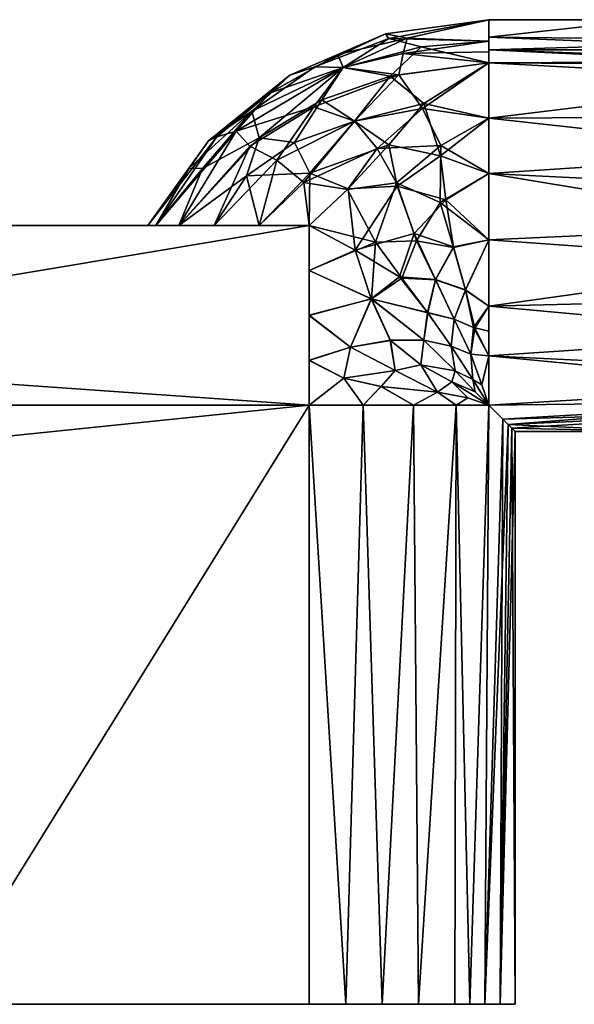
# Model space of a CAD drawing. Header units: millimetres. Extents: x -198 to 198, y -55 to 179.
# Tile 8 of 9: x 24 to 61, y 12 to 78. Entities that reach past the tile are written whole.
import ezdxf

# ---------------------------------------------------------------- set-up
doc = ezdxf.new("R2010")
doc.units = ezdxf.units.MM
doc.layers.add('P-SANR-FIXT', color=6, linetype='Continuous', lineweight=30)

msp = doc.modelspace()

# ---------------------------------------------------------------- meshes
at = {"layer": 'P-SANR-FIXT'}
mesh = msp.add_polyface(dxfattribs=at)
corners = [(55, 77.75), (48.094, 76.807), (41.695, 74.046), (36.27, 69.67), (32.217, 64), (32.746, 64, 3.552), (34.278, 64, 6.809), (36.652, 64, 9.517), (39.644, 64, 11.532), (43, 64, 12.82), (43, 58.019, 13.676), (43, 52, 13.75), (46.604, 52, 13.269), (49.956, 52, 11.861), (52.821, 52, 9.623), (55, 52, 6.713), (55, 52, 6.713), (55, 52, 6.713), (55, 52, 6.713), (55, 52, 6.713), (55, 52, 6.713), (55, 52, 6.713), (55, 52, 6.713), (55, 58.609, 12.649), (55, 67.469, 13.305), (55, 74.88, 8.407), (50.654, 56.346, 12.442), (46.024, 70.973, 10.405), (53.804, 55.418, 10.902), (52.515, 53.561, 10.339), (45.272, 74.551, 5.595), (48.748, 54.334, 12.676), (38.122, 70.315, 4.744), (55, 55.305, 9.681), (53.921, 53.717, 9.466), (40.832, 68.361, 9.802), (55, 76.315, 4.204), (51.575, 52.884, 10.837), (43, 55.009, 13.713), (45.761, 55.887, 13.607), (47.151, 59.12, 13.678), (51.434, 60.375, 13.441), (53.583, 52.496, 8.879), (54.518, 53.377, 8.829), (48.418, 56.337, 13.119), (52.487, 55.938, 11.634), (52.757, 54.311, 10.582), (42.637, 66.881, 11.623), (48.818, 66.863, 13.125), (45.546, 66.419, 12.712), (47.415, 62.903, 13.69), (47.542, 69.142, 12.011), (55, 71.174, 10.856), (51.798, 69.35, 12.539), (50.556, 71.827, 10.948), (48.991, 74.067, 8.42), (52.686, 57.748, 12.465), (55, 63.039, 12.977), (50.925, 58.179, 12.959), (53.434, 59.687, 13.107), (52.635, 62.545, 13.698), (49.173, 60.49, 13.644), (50.154, 62.991, 13.75), (51.753, 65.533, 13.616), (54.091, 52.909, 8.618), (43.294, 71.924, 8.104), (39.023, 69.295, 7.467), (50.456, 54.7, 11.999), (44.896, 75.423, 2.564), (49.535, 76.521, 4.107), (55, 75.598, 6.306), (40.33, 72.849, 2.646), (36.818, 69.923, 2.444), (45.314, 53.808, 13.581), (47.794, 53.256, 12.927), (55, 56.957, 11.165), (53.979, 57.196, 12.005), (49.272, 75.498, 6.369), (43, 61.009, 13.248)]
mesh.append_faces([[corners[k] for k in face] for face in [(42, 14, 16), (29, 42, 17), (33, 43, 21), (64, 29, 18), (34, 64, 19)]], dxfattribs={"vtx0": -1})
mesh.append_faces([[corners[k] for k in face] for face in [(1, 69, 0), (23, 76, 75), (12, 73, 11), (7, 66, 6), (3, 71, 2), (70, 77, 25), (4, 72, 3), (11, 73, 38), (36, 77, 70), (10, 40, 78)]], dxfattribs={"vtx0": -1, "vtx1": -1})
mesh.append_faces([[corners[k] for k in face] for face in [(36, 69, 77), (66, 7, 35), (68, 71, 30), (72, 71, 3), (39, 40, 10), (8, 47, 35), (34, 45, 46), (53, 51, 48), (65, 35, 27), (55, 27, 54), (48, 49, 50), (51, 47, 49), (39, 73, 31), (31, 73, 74), (33, 28, 43), (28, 45, 34), (32, 71, 72), (58, 45, 56), (66, 65, 32), (1, 68, 69), (40, 39, 44), (74, 37, 31), (37, 42, 29), (44, 67, 26), (67, 37, 29), (64, 34, 46), (73, 39, 38), (40, 26, 58), (44, 39, 31), (35, 65, 66), (56, 28, 76), (47, 51, 27), (14, 42, 37), (34, 43, 28), (67, 44, 31), (40, 44, 26), (56, 45, 28), (26, 67, 46), (26, 46, 45), (47, 9, 49), (27, 35, 47), (9, 50, 49), (60, 41, 59), (50, 78, 40), (49, 48, 51), (41, 61, 58), (60, 62, 41), (63, 53, 48), (51, 53, 54), (52, 54, 53), (51, 54, 27), (55, 54, 25), (77, 69, 30), (65, 55, 30), (56, 59, 41), (58, 56, 41), (62, 61, 41), (63, 48, 62), (26, 45, 58), (60, 59, 57), (62, 48, 50), (50, 40, 61), (40, 58, 61), (62, 60, 63), (61, 62, 50), (57, 63, 60), (53, 63, 24), (29, 64, 46), (55, 65, 27), (32, 65, 30), (32, 6, 66), (37, 67, 31), (67, 29, 46), (71, 68, 2), (69, 68, 30), (77, 30, 55), (30, 71, 32), (5, 32, 72), (73, 12, 74), (37, 74, 13), (56, 76, 59), (23, 59, 76), (33, 76, 28), (25, 77, 55)]], dxfattribs={"vtx0": -1, "vtx1": -1, "vtx2": -1})
mesh.append_faces([[corners[k] for k in face] for face in [(35, 7, 8), (47, 8, 9), (32, 5, 6), (39, 10, 38), (50, 9, 78), (63, 57, 24), (69, 36, 0)]], dxfattribs={"vtx0": -1, "vtx2": -1})
mesh.append_faces([[corners[k] for k in face] for face in [(20, 43, 34)]], dxfattribs={"vtx1": -1})
mesh.append_faces([[corners[k] for k in face] for face in [(1, 2, 68), (33, 75, 76), (4, 5, 72), (13, 14, 37), (24, 52, 53), (52, 25, 54), (23, 57, 59), (12, 13, 74)]], dxfattribs={"vtx1": -1, "vtx2": -1})
mesh = msp.add_polyface(dxfattribs=at)
corners = [(32.217, 64), (36.27, 69.67), (41.695, 74.046), (48.094, 76.807), (55, 77.75), (55, 74.88, -8.407), (55, 67.469, -13.305), (55, 58.609, -12.649), (55, 52, -6.713), (55, 52, -6.713), (55, 52, -6.713), (55, 52, -6.713), (55, 52, -6.713), (55, 52, -6.713), (55, 52, -6.713), (55, 52, -6.713), (52.821, 52, -9.623), (49.956, 52, -11.861), (46.604, 52, -13.269), (43, 52, -13.75), (43, 57.998, -13.677), (43, 64, -12.82), (39.641, 64, -11.53), (36.653, 64, -9.519), (34.28, 64, -6.812), (32.748, 64, -3.557), (50.653, 56.347, -12.442), (46.023, 70.973, -10.404), (53.804, 55.418, -10.902), (52.515, 53.562, -10.339), (45.272, 74.551, -5.595), (48.748, 54.334, -12.676), (39.645, 69.856, -7.46), (55, 55.305, -9.681), (53.921, 53.717, -9.466), (55, 76.315, -4.204), (39.15, 71.65, -3.688), (51.575, 52.884, -10.837), (43, 54.999, -13.713), (45.759, 55.874, -13.607), (47.144, 59.104, -13.678), (51.424, 60.398, -13.447), (43.028, 67.51, -11.463), (48.872, 66.624, -13.198), (53.583, 52.496, -8.879), (54.518, 53.377, -8.829), (48.41, 56.343, -13.122), (52.487, 55.938, -11.635), (52.757, 54.311, -10.582), (50.895, 58.189, -12.967), (49.026, 60.582, -13.663), (46.058, 62.365, -13.646), (50.005, 63.469, -13.741), (55, 63.039, -12.977), (52.687, 57.763, -12.471), (53.433, 59.717, -13.117), (52.626, 62.576, -13.701), (52.13, 65.724, -13.601), (55, 71.174, -10.856), (51.778, 68.662, -12.82), (48.304, 69.395, -12.041), (50.649, 72.147, -10.72), (48.397, 73.983, -8.312), (54.068, 57.147, -11.968), (54.091, 52.909, -8.618), (35.865, 67.818, -4.954), (34.968, 67.845, -2.389), (50.453, 54.705, -12.002), (50.486, 75.946, -6.008), (48.318, 76.483, -3.177), (43.365, 74.596, -3.015), (42.004, 69.547, -9.608), (43.827, 72.406, -7.885), (38.798, 67.32, -9.111), (45.309, 53.801, -13.582), (47.791, 53.257, -12.928), (45.593, 66.455, -12.71), (43, 60.999, -13.249)]
mesh.append_faces([[corners[k] for k in face] for face in [(16, 44, 14), (34, 45, 10), (29, 64, 12)]], dxfattribs={"vtx0": -1})
mesh.append_faces([[corners[k] for k in face] for face in [(35, 69, 4), (20, 39, 38), (2, 36, 1), (38, 74, 19), (1, 66, 0), (23, 73, 22), (33, 63, 7), (0, 66, 25), (5, 68, 35), (3, 70, 2), (24, 73, 23), (19, 74, 18), (77, 40, 20)]], dxfattribs={"vtx0": -1, "vtx1": -1})
mesh.append_faces([[corners[k] for k in face] for face in [(63, 33, 28), (71, 27, 42), (6, 57, 59), (63, 54, 55), (45, 34, 28), (70, 69, 30), (29, 48, 64), (38, 39, 74), (60, 42, 27), (36, 30, 32), (67, 31, 46), (62, 61, 27), (70, 3, 69), (49, 40, 50), (75, 18, 74), (68, 5, 62), (49, 54, 47), (16, 37, 44), (39, 46, 31), (37, 17, 75), (31, 75, 74), (62, 27, 72), (39, 20, 40), (36, 65, 66), (73, 32, 71), (68, 69, 35), (47, 28, 34), (67, 37, 31), (46, 40, 26), (73, 24, 32), (26, 47, 48), (40, 77, 51), (32, 24, 65), (21, 42, 76), (43, 52, 51), (53, 56, 57), (57, 43, 59), (56, 53, 55), (50, 41, 49), (29, 44, 37), (33, 45, 28), (40, 46, 39), (26, 48, 67), (48, 47, 34), (49, 47, 26), (48, 29, 67), (40, 49, 26), (54, 49, 41), (51, 50, 40), (52, 41, 50), (51, 21, 76), (51, 52, 50), (54, 41, 55), (55, 7, 63), (47, 54, 28), (56, 55, 41), (41, 52, 56), (56, 52, 57), (52, 43, 57), (60, 61, 59), (58, 59, 61), (60, 59, 43), (60, 43, 76), (60, 27, 61), (72, 27, 71), (68, 62, 30), (5, 61, 62), (54, 63, 28), (34, 64, 48), (66, 65, 25), (32, 65, 36), (36, 66, 1), (26, 67, 46), (37, 67, 29), (69, 68, 30), (30, 36, 70), (36, 2, 70), (42, 22, 73), (71, 32, 72), (32, 30, 72), (30, 62, 72), (73, 71, 42), (31, 74, 39), (37, 75, 31), (60, 76, 42), (51, 76, 43)]], dxfattribs={"vtx0": -1, "vtx1": -1, "vtx2": -1})
mesh.append_faces([[corners[k] for k in face] for face in [(42, 21, 22), (65, 24, 25), (57, 6, 53), (69, 3, 4)]], dxfattribs={"vtx0": -1, "vtx2": -1})
mesh.append_faces([[corners[k] for k in face] for face in [(16, 17, 37), (53, 7, 55), (58, 6, 59), (5, 58, 61), (17, 18, 75), (77, 21, 51)]], dxfattribs={"vtx1": -1, "vtx2": -1})
mesh.append_faces([[corners[k] for k in face] for face in [(33, 9, 45), (29, 13, 44), (34, 11, 64)]], dxfattribs={"vtx2": -1})
mesh = msp.add_polyface(dxfattribs=at)
corners = [(76, 77.75), (70.75, 77.75), (65.5, 77.75), (60.25, 77.75), (55, 77.75), (55, 74.88, 8.407), (55, 67.469, 13.305), (55, 58.609, 12.649), (55, 52, 6.713), (56.28, 50.72, 3.565), (56.75, 50.25), (61.562, 50.25), (66.375, 50.25), (71.188, 50.25), (76, 50.25), (76, 54.277, 9.723), (76, 64, 13.75), (76, 73.723, 9.723), (76, 52.264, 4.861), (76, 59.139, 11.736), (76, 68.861, 11.736), (76, 74.991, 6.661), (55, 76.576, 3.438), (76, 76.371, 3.33), (76, 51.629, 3.33), (55, 71.174, 10.856), (76, 53.27, 7.292), (55, 63.039, 12.977), (76, 61.569, 12.743), (76, 66.431, 12.743), (76, 56.708, 10.73), (55, 55.305, 9.681), (55, 75.728, 5.923), (76, 71.292, 10.73)]
mesh.append_faces([[corners[k] for k in face] for face in [(24, 12, 13, 14), (22, 2, 3, 4)]], dxfattribs={"vtx0": -1})
mesh.append_faces([[corners[k] for k in face] for face in [(15, 31, 26), (30, 31, 15), (25, 17, 5), (31, 30, 7), (23, 32, 21), (7, 28, 27), (32, 23, 22)]], dxfattribs={"vtx0": -1, "vtx1": -1})
mesh.append_faces([[corners[k] for k in face] for face in [(2, 22, 23), (24, 9, 12)]], dxfattribs={"vtx0": -1, "vtx1": -1, "vtx2": -1})
mesh.append_faces([[corners[k] for k in face] for face in [(9, 24, 18), (8, 18, 26), (20, 25, 6), (25, 33, 17), (6, 16, 29), (16, 6, 27), (25, 20, 33)]], dxfattribs={"vtx0": -1, "vtx2": -1})
mesh.append_faces([[corners[k] for k in face] for face in [(29, 20, 6), (8, 9, 18), (30, 19, 7), (31, 8, 26), (19, 28, 7), (17, 21, 5), (32, 5, 21), (28, 16, 27)]], dxfattribs={"vtx1": -1, "vtx2": -1})
mesh.append_faces([[corners[k] for k in face] for face in [(23, 0, 1, 2), (9, 10, 11, 12)]], dxfattribs={"vtx3": -1})
mesh = msp.add_polyface(dxfattribs=at)
corners = [(55, 77.75), (60.25, 77.75), (65.5, 77.75), (70.75, 77.75), (76, 77.75), (76, 73.723, -9.723), (76, 64, -13.75), (76, 54.277, -9.723), (76, 50.25), (71.188, 50.25), (66.375, 50.25), (61.562, 50.25), (56.75, 50.25), (56.537, 50.463, -2.411), (55.931, 51.069, -4.676), (55, 52, -6.713), (55, 58.609, -12.649), (55, 67.469, -13.305), (55, 74.88, -8.407), (76, 68.861, -11.736), (76, 59.139, -11.736), (76, 52.264, -4.861), (55, 76.576, -3.438), (76, 75.736, -4.861), (76, 74.73, -7.292), (76, 51.629, -3.33), (76, 76.371, -3.33), (55, 71.174, -10.856), (76, 66.431, -12.743), (55, 63.039, -12.977), (55, 55.305, -9.681), (76, 53.27, -7.292), (55, 75.728, -5.923), (76, 71.292, -10.73), (76, 61.569, -12.743), (76, 56.708, -10.73)]
mesh.append_faces([[corners[k] for k in face] for face in [(26, 2, 3, 4), (13, 10, 11, 12)]], dxfattribs={"vtx0": -1})
mesh.append_faces([[corners[k] for k in face] for face in [(30, 31, 15), (31, 30, 7), (24, 32, 23), (32, 24, 18), (25, 14, 21), (27, 19, 17), (35, 16, 20), (16, 35, 30)]], dxfattribs={"vtx0": -1, "vtx1": -1})
mesh.append_faces([[corners[k] for k in face] for face in [(2, 26, 22), (10, 13, 25)]], dxfattribs={"vtx0": -1, "vtx1": -1, "vtx2": -1})
mesh.append_faces([[corners[k] for k in face] for face in [(18, 24, 5), (22, 26, 23), (17, 19, 28), (27, 5, 33), (5, 27, 18), (17, 28, 6), (25, 13, 14), (29, 6, 34)]], dxfattribs={"vtx0": -1, "vtx2": -1})
mesh.append_faces([[corners[k] for k in face] for face in [(9, 10, 25, 8)]], dxfattribs={"vtx1": -1})
mesh.append_faces([[corners[k] for k in face] for face in [(31, 21, 15), (16, 29, 34), (29, 17, 6), (33, 19, 27), (14, 15, 21), (34, 20, 16), (35, 7, 30), (32, 22, 23)]], dxfattribs={"vtx1": -1, "vtx2": -1})
mesh.append_faces([[corners[k] for k in face] for face in [(22, 0, 1, 2)]], dxfattribs={"vtx3": -1})
mesh = msp.add_polyface(dxfattribs=at)
corners = [(-12.266, 64, 13.75), (-10.866, 64, 10.757), (-8.866, 64, 8.116), (-6.296, 64, 6.031), (-3.273, 64, 4.688), (0, 64, 4.223), (3.276, 64, 4.689), (6.299, 64, 6.033), (8.869, 64, 8.12), (10.869, 64, 10.761), (12.266, 64, 13.75), (43, 64, 13.75), (43, 64, 12.82), (39.644, 64, 11.532), (36.652, 64, 9.517), (34.278, 64, 6.809), (32.746, 64, 3.552), (32.217, 64), (32.748, 64, -3.557), (34.28, 64, -6.812), (36.653, 64, -9.519), (39.641, 64, -11.53), (43, 64, -12.82), (43, 64, -13.75), (-43, 64, -13.75), (-43, 64, -12.82), (-39.644, 64, -11.532), (-36.652, 64, -9.517), (-34.278, 64, -6.809), (-32.746, 64, -3.552), (-32.217, 64), (-32.748, 64, 3.557), (-34.28, 64, 6.812), (-36.653, 64, 9.519), (-39.641, 64, 11.53), (-43, 64, 12.82), (-43, 64, 13.75)]
mesh.append_faces([[corners[k] for k in face] for face in [(15, 10, 14), (34, 0, 33), (17, 9, 16), (30, 2, 29), (4, 28, 3)]], dxfattribs={"vtx0": -1, "vtx1": -1})
mesh.append_faces([[corners[k] for k in face] for face in [(5, 20, 27)]], dxfattribs={"vtx0": -1, "vtx1": -1, "vtx2": -1})
mesh.append_faces([[corners[k] for k in face] for face in [(10, 13, 14), (16, 9, 10, 15), (29, 2, 3, 28), (19, 6, 7), (27, 20, 21, 26), (28, 4, 5, 27)]], dxfattribs={"vtx0": -1, "vtx2": -1})
mesh.append_faces([[corners[k] for k in face] for face in [(36, 0, 34, 35)]], dxfattribs={"vtx1": -1})
mesh.append_faces([[corners[k] for k in face] for face in [(32, 33, 0)]], dxfattribs={"vtx1": -1, "vtx2": -1})
mesh.append_faces([[corners[k] for k in face] for face in [(8, 9, 17, 18), (7, 8, 18, 19), (1, 2, 30, 31), (0, 1, 31, 32), (19, 20, 5, 6)]], dxfattribs={"vtx1": -1, "vtx3": -1})
mesh.append_faces([[corners[k] for k in face] for face in [(11, 12, 13, 10)]], dxfattribs={"vtx2": -1})
mesh.append_faces([[corners[k] for k in face] for face in [(24, 25, 26, 21)]], dxfattribs={"vtx2": -1, "vtx3": -1})
mesh.append_faces([[corners[k] for k in face] for face in [(21, 22, 23, 24)]], dxfattribs={"vtx3": -1})
mesh = msp.add_polyface(dxfattribs=at)
corners = [(43, 12, -13.75), (18.187, 12, -13.75), (-18.187, 12, -13.75), (-43, 12, -13.75), (-43, 52, -13.75), (-43, 64, -13.75), (43, 64, -13.75), (43, 52, -13.75)]
mesh.append_faces([[corners[k] for k in face] for face in [(1, 4, 7, 0)]], dxfattribs={"vtx0": -1, "vtx1": -1})
mesh.append_faces([[corners[k] for k in face] for face in [(5, 6, 7, 4), (2, 3, 4, 1)]], dxfattribs={"vtx2": -1})
mesh = msp.add_polyface(dxfattribs=at)
corners = [(13.75, 49, 13.75), (13.75, 12, 13.75), (18.187, 12, 13.75), (43, 12, 13.75), (43, 52, 13.75), (43, 64, 13.75), (12.266, 64, 13.75), (13.403, 59.072, 13.75), (13.725, 54.046, 13.75)]
mesh.append_faces([[corners[k] for k in face] for face in [(2, 4, 0, 1)]], dxfattribs={"vtx0": -1, "vtx1": -1})
mesh.append_faces([[corners[k] for k in face] for face in [(4, 8, 0)]], dxfattribs={"vtx0": -1, "vtx2": -1})
mesh.append_faces([[corners[k] for k in face] for face in [(6, 7, 5)]], dxfattribs={"vtx1": -1})
mesh.append_faces([[corners[k] for k in face] for face in [(4, 5, 7, 8)]], dxfattribs={"vtx1": -1, "vtx3": -1})
mesh.append_faces([[corners[k] for k in face] for face in [(2, 3, 4)]], dxfattribs={"vtx2": -1})
mesh = msp.add_polyface(dxfattribs=at)
corners = [(43, 64, -12.82), (43, 57.998, -13.677), (43, 52, -13.75), (43, 64, -13.75)]
mesh.append_faces([[corners[k] for k in face] for face in [(1, 2, 3), (3, 0, 1)]], dxfattribs={"vtx2": -1})
mesh = msp.add_polyface(dxfattribs=at)
corners = [(43, 52, 13.75), (43, 58.019, 13.676), (43, 64, 12.82), (43, 64, 13.75)]
mesh.append_faces([[corners[k] for k in face] for face in [(0, 1, 3), (2, 3, 1)]], dxfattribs={"vtx1": -1})
mesh = msp.add_polyface(dxfattribs=at)
corners = [(43, 52, 13.75), (43, 12, 13.75), (52.723, 12, 9.723), (56.75, 12), (52.723, 12, -9.723), (43, 12, -13.75), (43, 52, -13.75), (46.604, 52, -13.269), (49.956, 52, -11.861), (52.821, 52, -9.623), (55, 52, -6.713), (55.931, 51.069, -4.676), (56.537, 50.463, -2.411), (56.75, 50.25), (56.28, 50.72, 3.565), (55, 52, 6.713), (52.821, 52, 9.623), (49.956, 52, 11.861), (46.604, 52, 13.269), (47.861, 12, 11.736), (54.736, 12, 4.861), (54.736, 12, -4.861), (47.861, 12, -11.736), (50.292, 12, -10.73), (45.431, 12, -12.743), (53.73, 12, -7.292), (55.743, 12, -2.431), (53.73, 12, 7.292), (50.292, 12, 10.73), (55.743, 12, 2.431), (45.431, 12, 12.743)]
mesh.append_faces([[corners[k] for k in face] for face in [(30, 0, 1)]], dxfattribs={"vtx0": -1})
mesh.append_faces([[corners[k] for k in face] for face in [(7, 24, 6), (9, 23, 8), (15, 20, 14), (13, 3, 12), (23, 9, 4), (14, 29, 13), (16, 27, 15), (2, 16, 28), (3, 13, 29), (0, 30, 18), (27, 16, 2), (8, 22, 7)]], dxfattribs={"vtx0": -1, "vtx1": -1})
mesh.append_faces([[corners[k] for k in face] for face in [(7, 22, 24), (10, 21, 25), (21, 10, 11), (25, 9, 10), (17, 19, 28), (28, 16, 17), (19, 17, 18), (14, 20, 29), (12, 3, 26)]], dxfattribs={"vtx0": -1, "vtx2": -1})
mesh.append_faces([[corners[k] for k in face] for face in [(23, 22, 8), (25, 4, 9), (30, 19, 18), (11, 12, 26), (26, 21, 11), (27, 20, 15)]], dxfattribs={"vtx1": -1, "vtx2": -1})
mesh.append_faces([[corners[k] for k in face] for face in [(24, 5, 6)]], dxfattribs={"vtx2": -1})
mesh = msp.add_polyface(dxfattribs=at)
corners = [(43, 12, 13.75), (18.187, 12, 13.75), (22.8, 12), (18.187, 12, -13.75), (43, 12, -13.75), (52.723, 12, -9.723), (56.75, 12), (52.723, 12, 9.723)]
mesh.append_faces([[corners[k] for k in face] for face in [(4, 0, 2, 3)]], dxfattribs={"vtx0": -1, "vtx1": -1})
mesh.append_faces([[corners[k] for k in face] for face in [(1, 2, 0)]], dxfattribs={"vtx1": -1})
mesh.append_faces([[corners[k] for k in face] for face in [(4, 5, 6)]], dxfattribs={"vtx2": -1})
mesh.append_faces([[corners[k] for k in face] for face in [(6, 7, 0, 4)]], dxfattribs={"vtx2": -1, "vtx3": -1})

doc.saveas('drawing.dxf')
